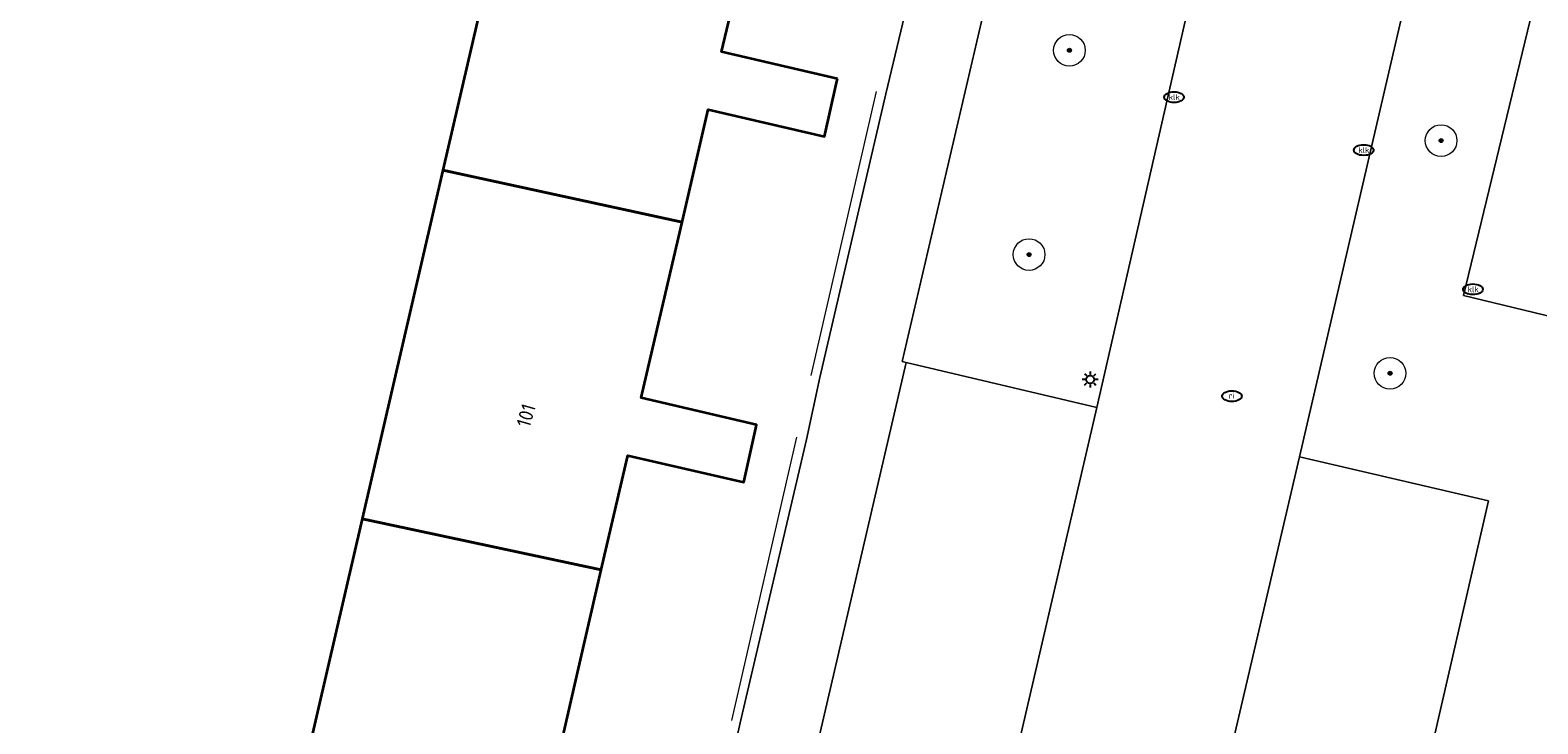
# Model space of a CAD drawing. Header units: metres. Extents: x 253395 to 254027, y 592765 to 593194.
# Tile 71 of 173: x 253590 to 253628, y 593017 to 593034. Entities that reach past the tile are written whole.
import ezdxf
from ezdxf.enums import TextEntityAlignment as Align

# ---------------------------------------------------------------- set-up
doc = ezdxf.new("R2010")
doc.units = ezdxf.units.M
for name, color, linetype, lineweight in [('B-WE-GR-BOOM-S', 254, 'Continuous', 25), ('B-WE-GR-HAAG-G', 254, 'GR-HAAG1-SO', 13), ('B-WE-IE-MEUBILAIR-S', 254, 'Continuous', 25), ('B-WE-OG-BEBOUWING-GV', 254, 'Continuous', 35), ('B-WE-OG-BEBOUWING-T18', 254, 'Continuous', 18), ('B-WE-OG-TERREIN_BEGROEID-GV', 254, 'Continuous', 18), ('B-WE-OG-TERREIN_ERF-GV', 254, 'Continuous', 18), ('B-WE-VH-OPENVERHARDING-GV', 254, 'Continuous', 18)]:
    doc.layers.add(name, color=color, linetype=linetype, lineweight=lineweight)
doc.styles.add('NLCS-ISO', font='txt')
doc.styles.add('NLCS-ISO-M200-T18', font='txt', dxfattribs={"height": 0.36})
doc.linetypes.add('GR-HAAG1-SO', pattern='A,6,[176,NLCS.SHX,S=0.125,R=0,X=0,Y=0],-2', length=8)

# ---------------------------------------------------------------- blocks, each defined once
blk = doc.blocks.new('SIE-MEUBILAIR_PAAL_LICHTMAST-SO')
for points in [[(-0.62, 0), (-1, 0)], [(-0.71, 0.71), (-0.44, 0.44)], [(0, 1), (0, 0.62)], [(0.44, 0.44), (0.71, 0.71)], [(1, 0), (0.62, 0)], [(-0.71, -0.71), (-0.44, -0.44)], [(0, -0.62), (0, -1)], [(0.44, -0.44), (0.71, -0.71)]]:
    blk.add_lwpolyline(points)
blk.add_circle((0, 0), 0.5)
blk = doc.blocks.new('SIE-MEUBILAIR_PUT_RIOOLPUT-SO')
blk.add_ellipse((0, 0), major_axis=(1.25, 0), ratio=0.54)
at = {"style": 'NLCS-ISO'}
blk.add_text('ri', height=0.75, dxfattribs=at).set_placement((-0.04, 0.07), align=Align.MIDDLE_CENTER)
blk = doc.blocks.new('SIE-MEUBILAIR_PUT_KOLK-SO')
blk.add_ellipse((0, 0), major_axis=(1.25, 0), ratio=0.54)
at = {"style": 'NLCS-ISO'}
blk.add_text('klk', height=0.75, dxfattribs=at).set_placement((0.03, 0), align=Align.MIDDLE_CENTER)
blk = doc.blocks.new('SGR-BOOM_GBKN-SO')
at = {"linetype": 'ByBlock', "lineweight": 18}
h = blk.add_hatch(color=0, dxfattribs=at)
h.dxf.hatch_style = 1
edge = h.paths.add_edge_path()
edge.add_arc((0, 0), 0.25, 0, 360)
at = {"color": 0, "linetype": 'ByBlock', "lineweight": 18}
for radius in [2, 0.25]:
    blk.add_circle((0, 0), radius, dxfattribs=at)
at = {"color": 0, "linetype": 'ByBlock', "lineweight": 18, "style": 'NLCS-ISO'}
blk.add_attdef('SOORT', (2.5, 0), '', height=1.5, dxfattribs=at)

msp = doc.modelspace()

# ---------------------------------------------------------------- linework, layer by layer
at = {"layer": 'B-WE-GR-HAAG-G'}
for points in [[(253611.117, 593032.622), (253609.465, 593025.447)], [(253609.105, 593023.882), (253607.456, 593016.72)]]:
    msp.add_lwpolyline(points, dxfattribs=at)
at = {"layer": 'B-WE-OG-BEBOUWING-GV'}
for points in [[(253610.14, 593032.943), (253607.209, 593033.624), (253607.557, 593035.122), (253608.262, 593038.154), (253602.23, 593039.54), (253600.165, 593030.634), (253606.209, 593029.322), (253606.87, 593032.167), (253609.812, 593031.486), (253610.118, 593032.847)], [(253606.209, 593029.322), (253600.165, 593030.634), (253598.123, 593021.823), (253604.166, 593020.533), (253604.838, 593023.426), (253607.768, 593022.745), (253608.076, 593024.113), (253608.096, 593024.2), (253605.177, 593024.883), (253605.521, 593026.363)], [(253604.166, 593020.533), (253598.123, 593021.823), (253596.097, 593013.083), (253602.136, 593011.696), (253602.822, 593014.681), (253605.753, 593014), (253606.061, 593015.373), (253606.079, 593015.452), (253603.152, 593016.12), (253603.499, 593017.629)]]:
    msp.add_lwpolyline(points, close=True, dxfattribs=at)
at = {"layer": 'B-WE-OG-TERREIN_BEGROEID-GV'}
for points in [[(253667.968, 593017.314), (253625.963, 593027.469), (253629.264, 593041.088), (253626.088, 593041.796), (253621.821, 593023.392), (253626.597, 593022.275), (253625.191, 593016.159), (253651.684, 593009.929)], [(253589.73, 592985.671), (253591.772, 592994.476), (253593.816, 593003.289), (253595.86, 593012.101), (253596.097, 593013.083), (253598.123, 593021.823), (253600.165, 593030.634), (253602.23, 593039.54)]]:
    msp.add_lwpolyline(points, dxfattribs=at)
msp.add_lwpolyline([(253619.311, 593036.075), (253614.431, 593037.18), (253611.775, 593025.795), (253611.873, 593025.772), (253616.693, 593024.636)], close=True, dxfattribs=at)
at = {"layer": 'B-WE-OG-TERREIN_ERF-GV'}
for points in [[(253600.932, 592987.583), (253602.944, 592996.313), (253603.342, 592997.897), (253605.001, 593005.111), (253605.366, 593006.691), (253607.329, 593015.088), (253607.683, 593016.667), (253609.36, 593023.824), (253609.694, 593025.393), (253611.361, 593032.567), (253611.742, 593034.149), (253612.571, 593037.654)], [(253607.557, 593035.122), (253607.209, 593033.624), (253610.14, 593032.943), (253610.118, 593032.847), (253609.812, 593031.486), (253606.87, 593032.167), (253606.209, 593029.322), (253605.521, 593026.363), (253605.177, 593024.883), (253608.096, 593024.2), (253608.076, 593024.113), (253607.768, 593022.745), (253604.838, 593023.426), (253604.166, 593020.533), (253603.499, 593017.629), (253603.152, 593016.12)]]:
    msp.add_lwpolyline(points, dxfattribs=at)
at = {"layer": 'B-WE-VH-OPENVERHARDING-GV'}
for points in [[(253631.518, 593042.265), (253626.91, 593043.398), (253626.789, 593043.406), (253626.671, 593043.382), (253626.564, 593043.327), (253626.474, 593043.246), (253626.409, 593043.144), (253626.374, 593043.029), (253626.088, 593041.796), (253629.264, 593041.088), (253625.963, 593027.469), (253667.968, 593017.314), (253670.047, 593016.811), (253670.497, 593018.474), (253668.406, 593018.944), (253628.28, 593028.669)], [(253616.693, 593024.636), (253611.873, 593025.772), (253608.811, 593012.577), (253613.629, 593011.426)], [(253621.821, 593023.392), (253618.741, 593010.227), (253623.565, 593009.106), (253624.819, 593014.573), (253625.191, 593016.159), (253626.597, 593022.275)]]:
    msp.add_lwpolyline(points, close=True, dxfattribs=at)
for points in [[(253614.719, 592992.566), (253614.779, 592992.671), (253614.866, 592992.755), (253614.973, 592992.812), (253615.091, 592992.837), (253615.211, 592992.829), (253615.355, 592992.791), (253615.569, 592993.889), (253615.403, 592993.916), (253615.3, 592993.964), (253615.211, 592994.036), (253615.142, 592994.127), (253615.098, 592994.232), (253615.081, 592994.345), (253615.091, 592994.459), (253615.179, 592994.833), (253618.24, 593008.026), (253618.741, 593010.227), (253621.821, 593023.392), (253626.088, 593041.796)], [(253612.571, 593037.654), (253611.742, 593034.149), (253611.361, 593032.567), (253609.694, 593025.393), (253609.36, 593023.824), (253607.683, 593016.667), (253607.329, 593015.088), (253605.366, 593006.691), (253605.001, 593005.111), (253603.342, 592997.897), (253602.944, 592996.313), (253600.932, 592987.583)], [(253635.128, 592977.471), (253607.278, 592983.989), (253607.257, 592983.899), (253602.323, 592985.049), (253604.691, 592995.257), (253609.006, 592994.228), (253609.292, 592995.345), (253609.407, 592995.306), (253609.529, 592995.296), (253609.649, 592995.317), (253609.76, 592995.367), (253609.856, 592995.443), (253609.93, 592995.54), (253609.977, 592995.652), (253610.062, 592996.042), (253605.256, 592997.198), (253608.299, 593010.351), (253613.108, 593009.247), (253613.629, 593011.426), (253608.811, 593012.577), (253611.873, 593025.772), (253611.775, 593025.795), (253614.431, 593037.18)], [(253619.311, 593036.075), (253616.693, 593024.636), (253613.629, 593011.426), (253613.108, 593009.247), (253610.062, 592996.042), (253609.977, 592995.652), (253609.93, 592995.54), (253609.856, 592995.443), (253609.76, 592995.367), (253609.649, 592995.317), (253609.529, 592995.296), (253609.407, 592995.306), (253609.292, 592995.345), (253609.006, 592994.228), (253609.164, 592994.203), (253609.179, 592994.252), (253609.288, 592994.207), (253609.382, 592994.137), (253609.456, 592994.046), (253609.506, 592993.94), (253609.528, 592993.824), (253609.522, 592993.707), (253607.278, 592983.989), (253635.128, 592977.471)]]:
    msp.add_lwpolyline(points, dxfattribs=at)

# ---------------------------------------------------------------- block references
at = {"layer": 'B-WE-GR-BOOM-S', "xscale": 0.2, "yscale": 0.2, "zscale": 0.2}
for p in [(253616.004, 593033.666), (253625.4, 593031.384), (253614.984, 593028.503), (253624.109, 593025.501)]:
    msp.add_blockref('SGR-BOOM_GBKN-SO', p, dxfattribs=at)
at = {"layer": 'B-WE-IE-MEUBILAIR-S', "xscale": 0.2, "yscale": 0.2, "zscale": 0.2}
for name, p in [('SIE-MEUBILAIR_PUT_KOLK-SO', (253618.648, 593032.48)), ('SIE-MEUBILAIR_PUT_KOLK-SO', (253623.442, 593031.143)), ('SIE-MEUBILAIR_PUT_KOLK-SO', (253626.204, 593027.623)), ('SIE-MEUBILAIR_PAAL_LICHTMAST-SO', (253616.528, 593025.344)), ('SIE-MEUBILAIR_PUT_RIOOLPUT-SO', (253620.111, 593024.921))]:
    msp.add_blockref(name, p, dxfattribs=at)

# ---------------------------------------------------------------- texts
at = {"layer": 'B-WE-OG-BEBOUWING-T18', "style": 'NLCS-ISO-M200-T18'}
msp.add_text('101', height=0.36, rotation=74.1, dxfattribs=at).set_placement((253602.266, 593024.435), align=Align.MIDDLE)

doc.saveas('drawing.dxf')
